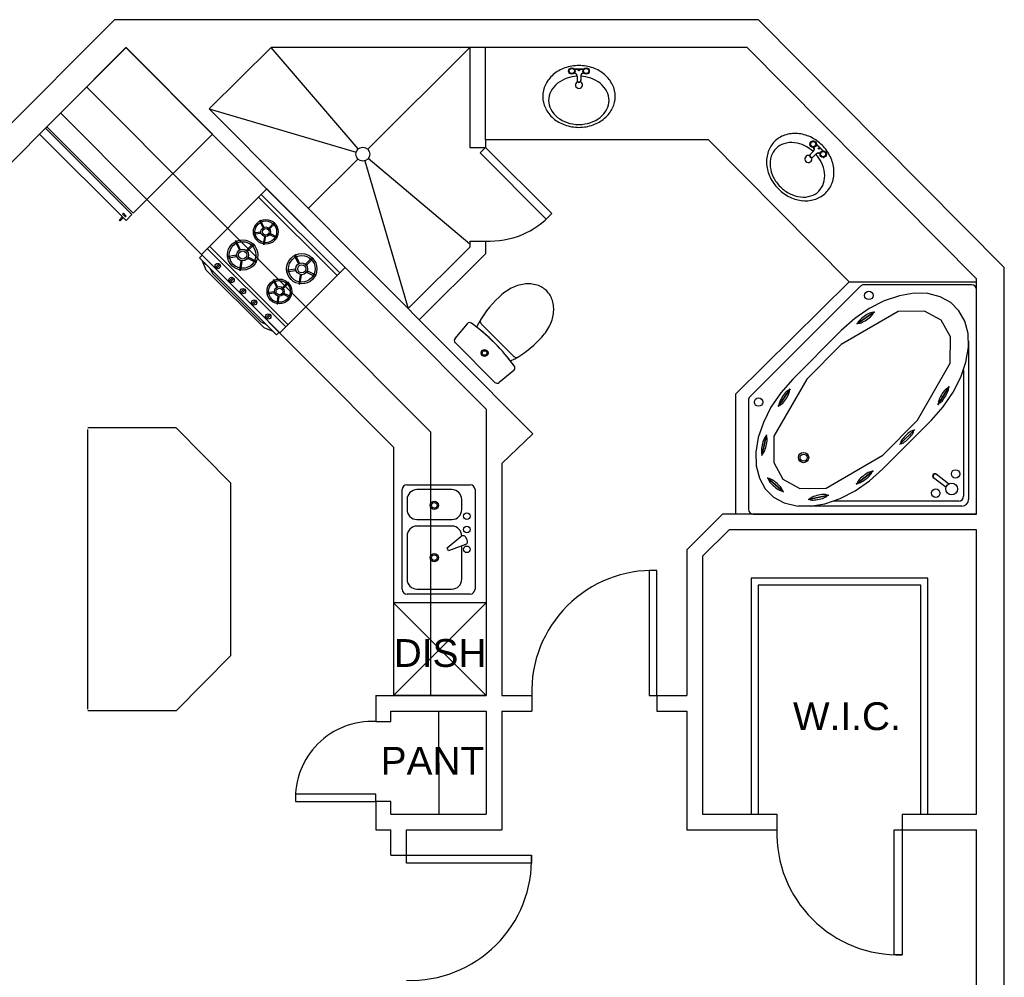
# Model space of a CAD drawing. Header units: inches. Extents: x -3371 to 2763, y -983 to 646.
# Tile 74 of 96: x 1453 to 1736, y 278 to 554. Entities that reach past the tile are written whole.
import ezdxf

# ---------------------------------------------------------------- set-up
doc = ezdxf.new("R2010")
doc.units = ezdxf.units.IN
doc.header["$LTSCALE"] = 12
doc.header["$MEASUREMENT"] = 0
doc.linetypes.add('DASHED', pattern=[19.05, 12.7, -6.35])
doc.layers.add('White', color=7, linetype='Continuous')
doc.styles.get("Standard").update_dxf_attribs({"font": 'arial.ttf'})

msp = doc.modelspace()

# ---------------------------------------------------------------- linework, layer by layer
at = {"color": 7}
for p, q in [((1582.46, 489.19), (1553.15, 513.81)), ((1581.66, 466.27), (1578.16, 462.05)), ((1585.67, 466.23), (1595.05, 456.85)), ((1578.22, 460.83), (1589.65, 449.4)), ((1595.09, 452.84), (1590.87, 449.35))]:
    msp.add_line(p, q, dxfattribs=at)
for radius in [0.993, 0.661]:
    msp.add_circle((1586.67, 457.85), radius, dxfattribs=at)
for centre, radius, start, end in [((1600.86, 463.96), 14.14, 117.2923, 135), ((1599.51, 466.58), 11.2, 97.3738, 117.2923), ((1599.22, 468.8), 8.95, 73.2517, 97.3738), ((1599.91, 471.09), 6.56, 45, 73.2517), ((1610.28, 452.68), 28.82, 132.3816, 153.9892), ((1599.91, 471.09), 6.56, 16.7483, 45), ((1597.62, 470.4), 8.95, 352.6262, 16.7483), ((1595.4, 470.69), 11.2, 332.7077, 352.6262), ((1582.36, 465.69), 0.911, 54.2395, 140.39), ((1551.08, 422.26), 54.43, 35.8233, 54.2395), ((1551.08, 422.26), 54.43, 35.7605, 54.1767), ((1588.14, 467.6), 2.82, 189.4745, 208.8885), ((1592.78, 472.04), 14.14, 315, 332.7077), ((1578.87, 461.47), 0.911, 140.39, 225), ((1581.5, 481.47), 28.82, 296.0108, 317.6184), ((1596.41, 459.32), 2.82, 241.1115, 260.5255), ((1594.51, 453.54), 0.911, 309.61, 35.7605), ((1590.29, 450.05), 0.911, 225, 309.61)]:
    msp.add_arc(centre, radius, start, end, dxfattribs=at)
at = {"layer": 'White', "color": 7}
for p, q in [((1480.13, 553.81), (1412.48, 485.91)), ((1665.54, 553.81), (1480.13, 553.81)), ((1736.26, 482.49), (1665.54, 553.81)), ((1483.46, 545.81), (1432.85, 495.03)), ((1483.5, 545.77), (1460.69, 522.97)), ((1483.46, 545.81), (1587.13, 441.72)), ((1508.37, 520.9), (1483.5, 545.77)), ((1507.37, 528.18), (1525.25, 545.81)), ((1662.21, 545.81), (1525.25, 545.81)), ((1550.32, 516.62), (1525.25, 545.81)), ((1582.46, 545.81), (1553.04, 516.51)), ((1582.46, 545.81), (1582.46, 517.05)), ((1586.96, 519.18), (1586.96, 545.81)), ((1728.26, 479.2), (1662.21, 545.81)), ((1610.86, 539.04), (1611.04, 539.04)), ((1611.04, 539.7), (1611.12, 539.7)), ((1611.04, 539.7), (1611.04, 539.6)), ((1611.04, 538.48), (1611.04, 538.39)), ((1611.13, 539.7), (1611.26, 539.57)), ((1611.26, 538.52), (1611.13, 538.38)), ((1611.79, 539.79), (1611.79, 539.98)), ((1612.45, 539.7), (1612.32, 539.57)), ((1612.32, 538.52), (1612.45, 538.38)), ((1612.45, 539.7), (1615.22, 539.7)), ((1612.53, 539.6), (1615.14, 539.6)), ((1612.53, 539.04), (1612.72, 539.04)), ((1615.14, 539.04), (1614.96, 539.04)), ((1615.23, 539.7), (1615.36, 539.57)), ((1615.36, 538.52), (1615.23, 538.38)), ((1615.89, 539.79), (1615.89, 539.98)), ((1616.55, 539.7), (1616.42, 539.57)), ((1616.42, 538.52), (1616.55, 538.38)), ((1616.56, 539.7), (1616.64, 539.7)), ((1616.64, 539.7), (1616.64, 539.6)), ((1616.82, 539.04), (1616.64, 539.04)), ((1616.64, 538.48), (1616.64, 538.39)), ((1611.04, 538.39), (1611.12, 538.39)), ((1611.79, 538.11), (1611.79, 538.3)), ((1612.45, 538.39), (1612.53, 538.39)), ((1613.28, 537.64), (1613.28, 536.3)), ((1614.4, 537.64), (1614.4, 536.3)), ((1615.14, 538.39), (1615.22, 538.39)), ((1615.89, 538.11), (1615.89, 538.3)), ((1616.56, 538.39), (1616.64, 538.39)), ((1507.37, 528.18), (1600.59, 434.58)), ((1507.37, 528.18), (1549.7, 515.67)), ((1464.58, 527.02), (1560.49, 430.72)), ((1458.62, 520.9, 0), (1460.28, 522.56, 0)), ((1460.28, 522.56, 0), (1485.15, 497.68, 0)), ((1460.69, 522.97), (1485.57, 498.1)), ((1483.5, 496.02, 0), (1458.62, 520.9, 0)), ((1485.57, 498.1), (1508.37, 520.9)), ((1651.11, 519.18), (1586.96, 519.18)), ((1586.96, 519.18), (1586.96, 517.05)), ((1691.57, 478.36), (1651.11, 519.18)), ((1680.59, 518.66), (1680.73, 518.53)), ((1681.19, 518.99), (1681.12, 518.92)), ((1681.19, 518.99), (1681.24, 518.93)), ((1681.25, 518.93), (1681.25, 518.74)), ((1681.78, 518.53), (1681.91, 518.66)), ((1582.46, 517.05), (1586.96, 517.05)), ((1586.96, 517.05), (1585.37, 515.46)), ((1606.03, 497.98), (1586.96, 517.05)), ((1680.33, 518.13), (1680.26, 518.06)), ((1680.26, 518.06), (1680.32, 518.01)), ((1680.51, 518), (1680.32, 518)), ((1681.32, 515.95), (1680.37, 515)), ((1680.59, 517.34), (1680.73, 517.47)), ((1681.25, 517.25), (1681.25, 517.07)), ((1681.26, 517.07), (1681.32, 517.01)), ((1681.78, 517.47), (1681.91, 517.34)), ((1682.19, 518), (1682, 518)), ((1682.18, 517.87), (1684.02, 516.02)), ((1682.19, 517.99), (1684.15, 516.03)), ((1683.63, 515.62), (1683.5, 515.76)), ((1684.15, 516.03), (1684.15, 515.84)), ((1684.68, 515.62), (1684.81, 515.76)), ((1550.2, 513.69), (1535.95, 499.49)), ((1552.18, 513.18), (1564.7, 470.62)), ((1585.37, 515.46), (1604.44, 496.39)), ((1682.11, 515.16), (1681.16, 514.21)), ((1683.17, 515.16), (1683.22, 515.11)), ((1683.41, 515.1), (1683.22, 515.1)), ((1683.5, 514.44), (1683.63, 514.57)), ((1684.15, 514.35), (1684.15, 514.16)), ((1684.16, 514.16), (1684.22, 514.11)), ((1684.29, 514.17), (1684.22, 514.11)), ((1684.81, 514.44), (1684.68, 514.57)), ((1685.09, 515.1), (1684.9, 515.1)), ((1685.14, 515.03), (1685.08, 514.97)), ((1685.09, 515.09), (1685.14, 515.03)), ((1523.99, 505.07), (1521.64, 502.71)), ((1546.59, 482.47), (1523.99, 505.07)), ((1505.17, 486.24), (1521.64, 502.71)), ((1521.64, 502.71), (1544.24, 480.12)), ((1521.64, 502.71), (1544.24, 480.12)), ((1522.42, 503.5, 0), (1545.02, 480.9, 0)), ((1481.58, 496.19, 0), (1482.41, 497.02, 0)), ((1481.84, 495.92, 0), (1481.58, 496.19, 0)), ((1482.68, 496.75, 0), (1481.84, 495.92, 0)), ((1482.41, 497.02, 0), (1482.68, 496.75, 0)), ((1482.51, 497.82, 0), (1482.76, 498.07, 0)), ((1483.29, 497.04, 0), (1482.51, 497.82, 0)), ((1482.76, 498.07, 0), (1483.54, 497.28, 0)), ((1483.54, 497.28, 0), (1483.29, 497.04, 0)), ((1485.15, 497.68, 0), (1483.5, 496.02, 0)), ((1522.21, 496.04, -0.01), (1521.93, 495.9, -0.01)), ((1523.16, 494.17, -0.01), (1522.21, 496.04, -0.01)), ((1604.44, 496.39), (1606.03, 497.98)), ((1521.93, 495.9, -0.01), (1522.88, 494.03, -0.01)), ((1522.88, 494.03, -0.01), (1523.16, 494.17, -0.01)), ((1526.16, 495.41, -0.01), (1524.68, 493.92, -0.01)), ((1524.68, 493.92, -0.01), (1524.9, 493.7, -0.01)), ((1524.9, 493.7, -0.01), (1526.38, 495.18, -0.01)), ((1526.38, 495.18, -0.01), (1526.16, 495.41, -0.01)), ((1522.17, 492.67, -0.01), (1520.1, 492.34, -0.01)), ((1520.1, 492.34, -0.01), (1520.15, 492.02, -0.01)), ((1520.15, 492.02, -0.01), (1522.22, 492.35, -0.01)), ((1522.22, 492.35, -0.01), (1522.17, 492.67, -0.01)), ((1523.3, 491.26, -0.01), (1522.97, 489.19, -0.01)), ((1523.29, 489.14, -0.01), (1523.61, 491.21, -0.01)), ((1523.61, 491.21, -0.01), (1523.3, 491.26, -0.01)), ((1525.13, 492.18, -0.01), (1524.99, 491.9, -0.01)), ((1524.99, 491.9, -0.01), (1526.86, 490.95, -0.01)), ((1527, 491.23, -0.01), (1525.13, 492.18, -0.01)), ((1526.86, 490.95, -0.01), (1527, 491.23, -0.01)), ((1506.88, 487.95, 0), (1529.48, 465.35, 0)), ((1507.52, 488.59), (1530.12, 466)), ((1515.21, 490.12, -0.01), (1514.86, 489.94, -0.01)), ((1514.86, 489.94, -0.01), (1516.03, 487.65, -0.01)), ((1516.37, 487.83, -0.01), (1515.21, 490.12, -0.01)), ((1516.03, 487.65, -0.01), (1516.37, 487.83, -0.01)), ((1520.04, 489.34, -0.01), (1518.23, 487.52, -0.01)), ((1518.23, 487.52, -0.01), (1518.5, 487.25, -0.01)), ((1518.5, 487.25, -0.01), (1520.32, 489.06, -0.01)), ((1520.32, 489.06, -0.01), (1520.04, 489.34, -0.01)), ((1522.97, 489.19, -0.01), (1523.29, 489.14, -0.01)), ((1564.7, 470.62), (1582.46, 488.29)), ((1582.46, 490.08), (1582.46, 488.29)), ((1582.46, 490.08), (1586.96, 490.08)), ((1586.96, 490.08), (1586.96, 486.42)), ((1505.39, 486.02, 0), (1504.61, 485.23, 0)), ((1504.61, 485.23, 0), (1526.76, 463.08, 0)), ((1527.77, 463.64), (1505.17, 486.24)), ((1527.54, 463.87, 0), (1505.39, 486.02, 0)), ((1515.16, 485.98, -0.01), (1512.62, 485.58, -0.01)), ((1512.62, 485.58, -0.01), (1512.69, 485.2, -0.01)), ((1512.69, 485.2, -0.01), (1515.22, 485.6, -0.01)), ((1515.22, 485.6, -0.01), (1515.16, 485.98, -0.01)), ((1518.78, 485.39, -0.01), (1518.61, 485.04, -0.01)), ((1518.61, 485.04, -0.01), (1520.9, 483.88, -0.01)), ((1521.07, 484.22, -0.01), (1518.78, 485.39, -0.01)), ((1532.23, 486.14, -0.01), (1531.89, 485.96, -0.01)), ((1531.89, 485.96, -0.01), (1533.05, 483.67, -0.01)), ((1533.4, 483.85, -0.01), (1532.23, 486.14, -0.01)), ((1537.07, 485.36, -0.01), (1535.25, 483.54, -0.01)), ((1535.53, 483.27, -0.01), (1537.34, 485.08, -0.01)), ((1537.34, 485.08, -0.01), (1537.07, 485.36, -0.01)), ((1567.87, 467.43), (1586.96, 486.42)), ((1506.58, 481.72, 0), (1505.54, 484.3, 0)), ((1505.54, 484.3, 0), (1507.69, 482.15, 0)), ((1507.69, 482.15, 0), (1508.37, 480.78, 0)), ((1510.27, 483.55, -0.01), (1509.22, 482.5, -0.01)), ((1510.54, 483.27, -0.01), (1509.49, 482.22, -0.01)), ((1516.54, 484.26, -0.01), (1516.14, 481.72, -0.01)), ((1516.52, 481.66, -0.01), (1516.93, 484.2, -0.01)), ((1516.93, 484.2, -0.01), (1516.54, 484.26, -0.01)), ((1520.9, 483.88, -0.01), (1521.07, 484.22, -0.01)), ((1532.19, 482, -0.01), (1529.65, 481.6, -0.01)), ((1532.25, 481.62, -0.01), (1532.19, 482, -0.01)), ((1533.05, 483.67, -0.01), (1533.4, 483.85, -0.01)), ((1535.25, 483.54, -0.01), (1535.53, 483.27, -0.01)), ((1544.24, 480.12), (1546.59, 482.47)), ((1736.26, 1.5), (1736.26, 482.49)), ((1523.25, 465.06, 0), (1506.58, 481.72, 0)), ((1508.37, 480.78, 0), (1522.3, 466.85, 0)), ((1514.26, 479.56, -0.01), (1513.2, 478.51, -0.01)), ((1514.53, 479.29, -0.01), (1513.48, 478.24, -0.01)), ((1516.14, 481.72, -0.01), (1516.52, 481.66, -0.01)), ((1544.24, 480.12), (1527.77, 463.64)), ((1529.65, 481.6, -0.01), (1529.71, 481.22, -0.01)), ((1529.71, 481.22, -0.01), (1532.25, 481.62, -0.01)), ((1533.57, 480.28, -0.01), (1533.17, 477.74, -0.01)), ((1533.55, 477.68, -0.01), (1533.95, 480.22, -0.01)), ((1533.95, 480.22, -0.01), (1533.57, 480.28, -0.01)), ((1535.81, 481.41, -0.01), (1535.63, 481.06, -0.01)), ((1535.63, 481.06, -0.01), (1537.92, 479.9, -0.01)), ((1538.1, 480.24, -0.01), (1535.81, 481.41, -0.01)), ((1537.92, 479.9, -0.01), (1538.1, 480.24, -0.01)), ((1728.26, 411.48), (1728.26, 479.2)), ((1517.5, 476.31, -0.01), (1516.45, 475.26, -0.01)), ((1526.12, 478.88, -0.01), (1525.84, 478.74, -0.01)), ((1525.84, 478.74, -0.01), (1526.79, 476.87, -0.01)), ((1527.07, 477.01, -0.01), (1526.12, 478.88, -0.01)), ((1526.79, 476.87, -0.01), (1527.07, 477.01, -0.01)), ((1530.07, 478.24, -0.01), (1528.59, 476.76, -0.01)), ((1528.59, 476.76, -0.01), (1528.81, 476.54, -0.01)), ((1528.81, 476.54, -0.01), (1530.3, 478.02, -0.01)), ((1530.3, 478.02, -0.01), (1530.07, 478.24, -0.01)), ((1533.17, 477.74, -0.01), (1533.55, 477.68, -0.01)), ((1658.99, 446.06), (1691.57, 478.36)), ((1691.57, 478.36), (1728.26, 478.36)), ((1517.78, 476.04, -0.01), (1516.73, 474.99, -0.01)), ((1526.09, 475.5, -0.01), (1524.01, 475.17, -0.01)), ((1524.01, 475.17, -0.01), (1524.06, 474.86, -0.01)), ((1524.06, 474.86, -0.01), (1526.14, 475.19, -0.01)), ((1526.14, 475.19, -0.01), (1526.09, 475.5, -0.01)), ((1527.21, 474.1, -0.01), (1526.89, 472.03, -0.01)), ((1527.2, 471.98, -0.01), (1527.53, 474.05, -0.01)), ((1527.53, 474.05, -0.01), (1527.21, 474.1, -0.01)), ((1529.04, 475.02, -0.01), (1528.9, 474.74, -0.01)), ((1528.9, 474.74, -0.01), (1530.77, 473.78, -0.01)), ((1530.91, 474.07, -0.01), (1529.04, 475.02, -0.01)), ((1530.77, 473.78, -0.01), (1530.91, 474.07, -0.01)), ((1520.76, 473.06, -0.01), (1519.71, 472.01, -0.01)), ((1521.03, 472.78, -0.01), (1519.98, 471.73, -0.01)), ((1526.89, 472.03, -0.01), (1527.2, 471.98, -0.01)), ((1524.8, 469.02, -0.01), (1523.75, 467.97, -0.01)), ((1525.07, 468.74, -0.01), (1524.02, 467.69, -0.01)), ((1522.3, 466.85, 0), (1523.68, 466.16, 0)), ((1525.83, 464.01, 0), (1523.25, 465.06, 0)), ((1523.68, 466.16, 0), (1525.83, 464.01, 0)), ((1526.76, 463.08, 0), (1527.54, 463.87, 0)), ((1658.99, 411.48), (1658.99, 446.06)), ((1587.13, 441.72), (1587.13, 359.26)), ((1497.87, 436.29), (1472.51, 436.29)), ((1472.51, 355.29), (1472.51, 435.8)), ((1513.63, 420.34), (1497.87, 436.29)), ((1591.63, 426.04), (1600.59, 434.58)), ((1560.49, 430.72), (1560.49, 359.26)), ((1591.63, 426.04), (1591.63, 359.26)), ((1720.22, 420.16), (1716.67, 422.92)), ((1513.63, 370.74), (1513.63, 420.34)), ((1719.5, 419.11), (1715.91, 421.9)), ((1577.25, 418.51), (1567.22, 418.51)), ((1564.36, 415.65), (1564.36, 412.78)), ((1580.11, 412.78), (1580.11, 415.65)), ((1655.18, 411.48), (1644.89, 401.21)), ((1728.26, 411.48), (1655.18, 411.48)), ((1567.22, 409.92), (1577.25, 409.92)), ((1577.25, 408.01), (1567.22, 408.01)), ((1657.04, 406.98), (1649.39, 399.35)), ((1728.26, 406.98), (1657.04, 406.98)), ((1728.26, 325.11), (1728.26, 406.98)), ((1564.36, 405.15), (1564.36, 392.74)), ((1575.87, 401.74), (1579.85, 405.02)), ((1581.18, 402.73), (1576.34, 400.92)), ((1581.67, 404.1), (1581.29, 404.76)), ((1576.34, 400.92), (1575.87, 401.74)), ((1580.11, 392.74), (1580.11, 402.33)), ((1644.89, 401.21), (1644.89, 359.26)), ((1649.39, 399.35), (1649.39, 325.11)), ((1636.26, 395.26), (1634.01, 395.26)), ((1634.01, 395.26), (1634.01, 359.26)), ((1636.26, 359.26), (1636.26, 395.26)), ((1567.22, 389.87), (1577.25, 389.87)), ((1712.26, 390.98), (1665.39, 390.98)), ((1665.39, 390.98), (1665.39, 325.11)), ((1712.26, 325.11), (1712.26, 390.98)), ((1513.63, 370.74), (1497.87, 354.79)), ((1555.35, 359.26), (1587.13, 359.26)), ((1555.35, 359.26), (1555.35, 351.76)), ((1591.63, 359.26), (1600.26, 359.26)), ((1600.26, 359.26), (1600.26, 354.76)), ((1634.01, 359.26), (1636.26, 359.26)), ((1636.26, 359.26), (1636.26, 354.76)), ((1636.26, 359.26), (1644.89, 359.26)), ((1497.87, 354.79), (1472.51, 354.79)), ((1559.7, 351.76), (1559.7, 354.76)), ((1559.7, 354.76), (1587.13, 354.76)), ((1573.42, 354.76), (1573.49, 325.11)), ((1587.13, 354.76), (1587.13, 325.11)), ((1591.63, 354.76), (1591.63, 320.61)), ((1591.63, 354.76), (1600.26, 354.76)), ((1636.26, 354.76), (1644.89, 354.76)), ((1644.89, 354.76), (1644.89, 320.61)), ((1555.35, 351.76), (1559.7, 351.76)), ((1559.7, 328.68), (1555.35, 328.68)), ((1555.35, 328.68), (1555.35, 325.68)), ((1559.7, 325.11), (1559.7, 328.68)), ((1555.35, 325.68), (1555.35, 320.61)), ((1559.7, 325.11), (1587.13, 325.11)), ((1649.39, 325.11), (1670.83, 325.11)), ((1670.83, 325.11), (1670.83, 320.61)), ((1706.83, 325.11), (1706.83, 320.61)), ((1706.83, 325.11), (1728.26, 325.11)), ((1555.35, 320.61), (1559.7, 320.61)), ((1559.7, 313.23), (1559.7, 320.61)), ((1564.2, 310.98), (1564.2, 320.61)), ((1564.2, 320.61), (1591.63, 320.61)), ((1644.89, 320.61), (1670.83, 320.61)), ((1704.58, 284.61), (1704.58, 320.61)), ((1704.58, 320.61), (1706.83, 320.61)), ((1706.83, 320.61), (1728.26, 320.61)), ((1706.83, 320.61), (1706.83, 284.61)), ((1728.26, 116.56), (1728.26, 320.61)), ((1559.7, 313.23), (1564.2, 313.23)), ((1564.2, 313.23), (1600.2, 313.23)), ((1564.2, 310.98), (1564.2, 313.23)), ((1600.2, 313.23), (1600.2, 310.98)), ((1600.2, 310.98), (1564.2, 310.98)), ((1706.83, 284.61), (1704.58, 284.61))]:
    msp.add_line(p, q, dxfattribs=at)
at = {"layer": 'White', "color": 7, "linetype": 'DASHED'}
for p, q in [((1472.12, 534.52), (1571.13, 435.11)), ((1571.13, 435.11), (1571.13, 359.26)), ((1714.26, 392.98), (1663.39, 392.98)), ((1663.39, 392.98), (1663.39, 325.11)), ((1714.26, 325.11), (1714.26, 392.98))]:
    msp.add_line(p, q, dxfattribs=at)
at = {"layer": 'White', "color": 7, "linetype": 'Continuous'}
for p, q in [((1694.84, 477.06), (1663, 445.22)), ((1726.84, 477.48), (1695.84, 477.48)), ((1706.06, 474.34), (1701.7, 472.85)), ((1710.29, 475.05), (1706.06, 474.34)), ((1714.24, 474.96), (1710.29, 475.05)), ((1717.79, 474.06), (1714.24, 474.96)), ((1720.82, 472.4), (1717.79, 474.06)), ((1728.26, 411.48), (1728.26, 476.06)), ((1697.36, 470.62), (1693.2, 467.74)), ((1701.7, 472.85), (1697.36, 470.62)), ((1723.21, 470.02), (1720.82, 472.4)), ((1693.2, 467.74), (1689.34, 464.31)), ((1705.73, 469.82), (1689.35, 460.31)), ((1693.82, 466.23), (1698.87, 469.71)), ((1698.87, 469.71), (1693.82, 466.23)), ((1695.15, 467.81), (1694.83, 467.52)), ((1695.51, 468.1), (1695.15, 467.81)), ((1695.91, 468.39), (1695.51, 468.1)), ((1696.32, 468.67), (1695.91, 468.39)), ((1696.73, 468.92), (1696.32, 468.67)), ((1696.59, 467.41), (1696.99, 467.69)), ((1697.12, 469.13), (1696.73, 468.92)), ((1696.99, 467.69), (1697.37, 467.99)), ((1697.49, 469.31), (1697.12, 469.13)), ((1697.37, 467.99), (1697.71, 468.28)), ((1697.82, 469.43), (1697.49, 469.31)), ((1697.71, 468.28), (1698, 468.56)), ((1698.09, 469.5), (1697.82, 469.43)), ((1698, 468.56), (1698.24, 468.82)), ((1698.3, 469.52), (1698.09, 469.5)), ((1698.24, 468.82), (1698.4, 469.05)), ((1698.44, 469.48), (1698.3, 469.52)), ((1698.4, 469.05), (1698.49, 469.24)), ((1698.51, 469.39), (1698.44, 469.48)), ((1698.49, 469.24), (1698.51, 469.39)), ((1713.27, 469.89), (1705.73, 469.82)), ((1718.11, 467.28), (1713.27, 469.89)), ((1724.89, 467), (1723.21, 470.02)), ((1694.24, 466.79), (1694.19, 466.62)), ((1694.19, 466.62), (1694.21, 466.5)), ((1694.21, 466.5), (1694.31, 466.43)), ((1694.37, 467), (1694.24, 466.79)), ((1694.31, 466.43), (1694.49, 466.42)), ((1694.57, 467.25), (1694.37, 467)), ((1694.49, 466.42), (1694.73, 466.47)), ((1694.83, 467.52), (1694.57, 467.25)), ((1694.73, 466.47), (1695.04, 466.56)), ((1695.04, 466.56), (1695.39, 466.71)), ((1695.39, 466.71), (1695.77, 466.91)), ((1695.77, 466.91), (1696.17, 467.14)), ((1696.17, 467.14), (1696.59, 467.41)), ((1720.74, 462.46), (1718.11, 467.28)), ((1725.81, 463.45), (1724.89, 467)), ((1689.34, 464.31), (1675.38, 450.28)), ((1720.71, 454.91), (1720.74, 462.46)), ((1725.92, 459.5), (1725.81, 463.45)), ((1689.35, 460.31), (1679.38, 450.29)), ((1725.23, 455.26), (1725.92, 459.5)), ((1725.97, 461.26), (1725.97, 415.64)), ((1711.28, 438.49), (1720.71, 454.91)), ((1723.76, 450.9), (1725.23, 455.26)), ((1721.56, 446.55), (1723.76, 450.9)), ((1724.56, 452.99), (1724.56, 416.59)), ((1679.38, 450.29), (1669.95, 433.87)), ((1675.38, 450.28), (1671.97, 446.41)), ((1717.1, 442.97), (1720.36, 448.16)), ((1720.36, 448.16), (1717.1, 442.97)), ((1719.91, 447.76), (1719.72, 447.66)), ((1720.05, 447.78), (1719.91, 447.76)), ((1720.15, 447.72), (1720.05, 447.78)), ((1671.97, 446.41), (1669.11, 442.22)), ((1671.22, 442.42), (1674.63, 447.52)), ((1674.63, 447.52), (1671.22, 442.42)), ((1672.36, 445.2), (1672.1, 444.79)), ((1672.64, 445.61), (1672.36, 445.2)), ((1672.92, 445.99), (1672.64, 445.61)), ((1673.21, 446.34), (1672.92, 445.99)), ((1673.49, 446.63), (1673.21, 446.34)), ((1673.35, 444.53), (1673.62, 444.95)), ((1673.75, 446.87), (1673.49, 446.63)), ((1673.62, 444.95), (1673.86, 445.36)), ((1673.98, 447.04), (1673.75, 446.87)), ((1673.86, 445.36), (1674.08, 445.76)), ((1674.17, 447.13), (1673.98, 447.04)), ((1674.08, 445.76), (1674.24, 446.13)), ((1674.31, 447.15), (1674.17, 447.13)), ((1674.24, 446.13), (1674.36, 446.46)), ((1674.41, 447.08), (1674.31, 447.15)), ((1674.36, 446.46), (1674.43, 446.73)), ((1674.45, 446.94), (1674.41, 447.08)), ((1674.43, 446.73), (1674.45, 446.94)), ((1717.69, 444.94), (1717.52, 444.55)), ((1717.91, 445.36), (1717.69, 444.94)), ((1718.16, 445.78), (1717.91, 445.36)), ((1718.42, 446.19), (1718.16, 445.78)), ((1718.7, 446.59), (1718.42, 446.19)), ((1718.98, 446.94), (1718.7, 446.59)), ((1718.7, 442.37), (1721.56, 446.55)), ((1718.9, 444.74), (1719.17, 445.14)), ((1719.25, 447.25), (1718.98, 446.94)), ((1719.17, 445.14), (1719.43, 445.56)), ((1719.5, 447.49), (1719.25, 447.25)), ((1719.43, 445.56), (1719.66, 445.98)), ((1719.72, 447.66), (1719.5, 447.49)), ((1719.66, 445.98), (1719.86, 446.39)), ((1719.86, 446.39), (1720.02, 446.76)), ((1720.02, 446.76), (1720.13, 447.1)), ((1720.13, 447.1), (1720.19, 447.37)), ((1720.2, 447.58), (1720.15, 447.72)), ((1720.19, 447.37), (1720.2, 447.58)), ((1662.59, 444.22), (1662.59, 412.89)), ((1669.11, 442.22), (1666.91, 437.88)), ((1671.44, 443.34), (1671.4, 443.09)), ((1671.4, 443.09), (1671.41, 442.92)), ((1671.41, 442.92), (1671.48, 442.81)), ((1671.53, 443.64), (1671.44, 443.34)), ((1671.48, 442.81), (1671.6, 442.79)), ((1671.68, 443.99), (1671.53, 443.64)), ((1671.6, 442.79), (1671.77, 442.84)), ((1671.87, 444.38), (1671.68, 443.99)), ((1671.77, 442.84), (1671.98, 442.98)), ((1672.1, 444.79), (1671.87, 444.38)), ((1671.98, 442.98), (1672.22, 443.18)), ((1672.22, 443.18), (1672.49, 443.45)), ((1672.49, 443.45), (1672.77, 443.77)), ((1672.77, 443.77), (1673.07, 444.14)), ((1673.07, 444.14), (1673.35, 444.53)), ((1715.28, 438.5), (1718.7, 442.37)), ((1717.29, 443.89), (1717.26, 443.65)), ((1717.26, 443.65), (1717.28, 443.47)), ((1717.28, 443.47), (1717.35, 443.37)), ((1717.38, 444.2), (1717.29, 443.89)), ((1717.35, 443.37), (1717.47, 443.35)), ((1717.52, 444.55), (1717.38, 444.2)), ((1717.47, 443.35), (1717.64, 443.41)), ((1717.64, 443.41), (1717.84, 443.55)), ((1717.84, 443.55), (1718.08, 443.76)), ((1718.08, 443.76), (1718.34, 444.03)), ((1718.34, 444.03), (1718.62, 444.36)), ((1718.62, 444.36), (1718.9, 444.74)), ((1666.91, 437.88), (1665.44, 433.51)), ((1711.28, 438.49), (1701.32, 428.47)), ((1715.28, 438.5), (1701.33, 424.47)), ((1666.46, 428.36), (1667.85, 434.33)), ((1667.85, 434.33), (1666.46, 428.36)), ((1667.41, 433.65), (1667.26, 433.41)), ((1667.56, 433.81), (1667.41, 433.65)), ((1667.69, 433.87), (1667.56, 433.81)), ((1667.8, 433.84), (1667.69, 433.87)), ((1667.89, 433.73), (1667.8, 433.84)), ((1667.95, 433.53), (1667.89, 433.73)), ((1669.95, 433.87), (1669.92, 426.32)), ((1706.12, 431.48), (1710.46, 435.82)), ((1710.46, 435.82), (1706.12, 431.48)), ((1707.45, 433.63), (1707.15, 433.27)), ((1707.78, 433.99), (1707.45, 433.63)), ((1708.13, 434.33), (1707.78, 433.99)), ((1708.49, 434.65), (1708.13, 434.33)), ((1708.84, 434.93), (1708.49, 434.65)), ((1709.17, 435.17), (1708.84, 434.93)), ((1708.97, 433.49), (1709.29, 433.85)), ((1709.47, 435.35), (1709.17, 435.17)), ((1709.29, 433.85), (1709.58, 434.2)), ((1709.73, 435.48), (1709.47, 435.35)), ((1709.58, 434.2), (1709.81, 434.53)), ((1709.93, 435.53), (1709.73, 435.48)), ((1709.81, 434.53), (1710, 434.83)), ((1710.08, 435.52), (1709.93, 435.53)), ((1710, 434.83), (1710.12, 435.09)), ((1710.16, 435.44), (1710.08, 435.52)), ((1710.12, 435.09), (1710.17, 435.29)), ((1710.17, 435.29), (1710.16, 435.44)), ((1665.44, 433.51), (1664.75, 429.28)), ((1666.45, 430.88), (1666.38, 430.42)), ((1666.55, 431.36), (1666.45, 430.88)), ((1666.66, 431.84), (1666.55, 431.36)), ((1666.8, 432.3), (1666.66, 431.84)), ((1666.95, 432.72), (1666.8, 432.3)), ((1667.1, 433.1), (1666.95, 432.72)), ((1667.26, 433.41), (1667.1, 433.1)), ((1667.58, 430.61), (1667.71, 431.09)), ((1667.71, 431.09), (1667.82, 431.57)), ((1667.82, 431.57), (1667.9, 432.04)), ((1667.9, 432.04), (1667.96, 432.49)), ((1667.98, 433.24), (1667.95, 433.53)), ((1667.96, 432.49), (1667.98, 432.89)), ((1667.98, 432.89), (1667.98, 433.24)), ((1706.43, 432.11), (1706.41, 431.93)), ((1706.41, 431.93), (1706.46, 431.82)), ((1706.52, 432.34), (1706.43, 432.11)), ((1706.46, 431.82), (1706.57, 431.77)), ((1706.67, 432.62), (1706.52, 432.34)), ((1706.57, 431.77), (1706.75, 431.79)), ((1706.88, 432.93), (1706.67, 432.62)), ((1706.75, 431.79), (1706.98, 431.88)), ((1707.15, 433.27), (1706.88, 432.93)), ((1706.98, 431.88), (1707.26, 432.03)), ((1707.26, 432.03), (1707.57, 432.24)), ((1707.57, 432.24), (1707.92, 432.5)), ((1707.92, 432.5), (1708.27, 432.81)), ((1708.27, 432.81), (1708.63, 433.14)), ((1708.63, 433.14), (1708.97, 433.49)), ((1664.75, 429.28), (1664.86, 425.32)), ((1666.34, 429.99), (1666.33, 429.61)), ((1666.33, 429.61), (1666.34, 429.29)), ((1666.38, 430.42), (1666.34, 429.99)), ((1666.34, 429.29), (1666.39, 429.05)), ((1666.39, 429.05), (1666.47, 428.89)), ((1666.47, 428.89), (1666.57, 428.82)), ((1666.57, 428.82), (1666.69, 428.84)), ((1666.69, 428.84), (1666.83, 428.95)), ((1666.83, 428.95), (1666.98, 429.14)), ((1666.98, 429.14), (1667.13, 429.42)), ((1667.13, 429.42), (1667.29, 429.77)), ((1667.29, 429.77), (1667.44, 430.17)), ((1667.44, 430.17), (1667.58, 430.61)), ((1684.94, 418.96), (1701.32, 428.47)), ((1664.86, 425.32), (1665.77, 421.78)), ((1669.92, 426.32), (1672.56, 421.49)), ((1693.66, 420.13), (1698.47, 423.94)), ((1698.47, 423.94), (1693.66, 420.13)), ((1695.59, 422.43), (1695.22, 422.11)), ((1695.98, 422.73), (1695.59, 422.43)), ((1696.38, 423.01), (1695.98, 422.73)), ((1696.76, 423.25), (1696.38, 423.01)), ((1697.11, 423.45), (1696.76, 423.25)), ((1697.08, 422.12), (1697.4, 422.43)), ((1697.43, 423.59), (1697.11, 423.45)), ((1697.4, 422.43), (1697.68, 422.74)), ((1697.7, 423.68), (1697.43, 423.59)), ((1697.47, 421.03), (1701.33, 424.47)), ((1697.68, 422.74), (1697.89, 423.01)), ((1697.91, 423.71), (1697.7, 423.68)), ((1697.89, 423.01), (1698.04, 423.25)), ((1698.05, 423.68), (1697.91, 423.71)), ((1698.04, 423.25), (1698.12, 423.45)), ((1698.12, 423.59), (1698.05, 423.68)), ((1698.12, 423.45), (1698.12, 423.59)), ((1665.77, 421.78), (1667.45, 418.76)), ((1672.67, 417.9), (1668.07, 421.95)), ((1668.07, 421.95), (1672.67, 417.9)), ((1668.4, 421.58), (1668.39, 421.44)), ((1668.39, 421.44), (1668.46, 421.24)), ((1668.47, 421.67), (1668.4, 421.58)), ((1668.46, 421.24), (1668.6, 420.99)), ((1668.62, 421.69), (1668.47, 421.67)), ((1668.6, 420.99), (1668.8, 420.7)), ((1668.82, 421.65), (1668.62, 421.69)), ((1668.8, 420.7), (1669.06, 420.39)), ((1669.09, 421.55), (1668.82, 421.65)), ((1669.06, 420.39), (1669.36, 420.06)), ((1669.4, 421.38), (1669.09, 421.55)), ((1669.36, 420.06), (1669.7, 419.72)), ((1669.74, 421.17), (1669.4, 421.38)), ((1669.7, 419.72), (1670.07, 419.39)), ((1670.11, 420.91), (1669.74, 421.17)), ((1670.49, 420.61), (1670.11, 420.91)), ((1670.86, 420.29), (1670.49, 420.61)), ((1671.22, 419.95), (1670.86, 420.29)), ((1671.54, 419.62), (1671.22, 419.95)), ((1671.82, 419.29), (1671.54, 419.62)), ((1672.56, 421.49), (1677.39, 418.88)), ((1693.3, 418.15), (1697.47, 421.03)), ((1694.04, 420.71), (1694, 420.54)), ((1694, 420.54), (1694.03, 420.42)), ((1694.03, 420.42), (1694.14, 420.36)), ((1694.15, 420.93), (1694.04, 420.71)), ((1694.14, 420.36), (1694.31, 420.37)), ((1694.33, 421.19), (1694.15, 420.93)), ((1694.31, 420.37), (1694.55, 420.43)), ((1694.58, 421.48), (1694.33, 421.19)), ((1694.55, 420.43), (1694.85, 420.55)), ((1694.88, 421.79), (1694.58, 421.48)), ((1694.85, 420.55), (1695.19, 420.72)), ((1695.22, 422.11), (1694.88, 421.79)), ((1695.19, 420.72), (1695.56, 420.94)), ((1695.56, 420.94), (1695.95, 421.2)), ((1695.95, 421.2), (1696.34, 421.49)), ((1696.34, 421.49), (1696.72, 421.8)), ((1696.72, 421.8), (1697.08, 422.12)), ((1667.45, 418.76), (1669.85, 416.38)), ((1670.07, 419.39), (1670.45, 419.08)), ((1670.45, 419.08), (1670.82, 418.8)), ((1670.82, 418.8), (1671.18, 418.56)), ((1671.18, 418.56), (1671.51, 418.37)), ((1671.51, 418.37), (1671.8, 418.24)), ((1671.8, 418.24), (1672.03, 418.16)), ((1672.06, 418.99), (1671.82, 419.29)), ((1672.03, 418.16), (1672.21, 418.15)), ((1672.22, 418.72), (1672.06, 418.99)), ((1672.21, 418.15), (1672.32, 418.21)), ((1672.33, 418.5), (1672.22, 418.72)), ((1672.32, 418.21), (1672.36, 418.32)), ((1672.36, 418.32), (1672.33, 418.5)), ((1677.39, 418.88), (1684.94, 418.96)), ((1685.76, 416.95), (1679.76, 415.66)), ((1679.76, 415.66), (1685.76, 416.95)), ((1681.81, 416.68), (1681.38, 416.54)), ((1682.28, 416.81), (1681.81, 416.68)), ((1682.76, 416.92), (1682.28, 416.81)), ((1683.24, 417), (1682.76, 416.92)), ((1683.7, 417.07), (1683.24, 417)), ((1684.13, 417.1), (1683.7, 417.07)), ((1684.51, 417.1), (1684.13, 417.1)), ((1684.83, 417.08), (1684.51, 417.1)), ((1685.07, 417.03), (1684.83, 417.08)), ((1684.96, 416.45), (1685.16, 416.59)), ((1685.23, 416.95), (1685.07, 417.03)), ((1685.16, 416.59), (1685.28, 416.73)), ((1685.3, 416.85), (1685.23, 416.95)), ((1685.28, 416.73), (1685.3, 416.85)), ((1688.97, 415.93), (1693.3, 418.15)), ((1669.85, 416.38), (1672.87, 414.71)), ((1672.87, 414.71), (1676.42, 413.82)), ((1676.42, 413.82), (1680.38, 413.72)), ((1724.08, 413.76), (1676.93, 413.76)), ((1680.29, 415.95), (1680.22, 415.82)), ((1680.22, 415.82), (1680.25, 415.71)), ((1680.25, 415.71), (1680.36, 415.62)), ((1680.45, 416.09), (1680.29, 415.95)), ((1680.36, 415.62), (1680.56, 415.56)), ((1680.38, 413.72), (1684.61, 414.44)), ((1680.69, 416.24), (1680.45, 416.09)), ((1680.56, 415.56), (1680.85, 415.52)), ((1681.01, 416.39), (1680.69, 416.24)), ((1680.85, 415.52), (1681.2, 415.51)), ((1681.38, 416.54), (1681.01, 416.39)), ((1681.2, 415.51), (1681.6, 415.53)), ((1681.6, 415.53), (1682.05, 415.58)), ((1682.05, 415.58), (1682.52, 415.65)), ((1682.52, 415.65), (1683.01, 415.75)), ((1683.01, 415.75), (1683.48, 415.87)), ((1683.48, 415.87), (1683.93, 416)), ((1683.93, 416), (1684.34, 416.15)), ((1684.34, 416.15), (1684.68, 416.3)), ((1684.61, 414.44), (1688.97, 415.93)), ((1684.68, 416.3), (1684.96, 416.45)), ((1723.14, 415.17), (1687.02, 415.17)), ((1664, 411.48), (1728.26, 411.48))]:
    msp.add_line(p, q, dxfattribs=at)
at = {"layer": 'White', "color": 7, "linetype": 'ByBlock'}
for p, q in [((1564.36, 419.94), (1582.5, 419.94)), ((1562.93, 389.87), (1562.93, 418.51)), ((1583.93, 418.51), (1583.93, 389.87)), ((1582.5, 388.44), (1564.36, 388.44))]:
    msp.add_line(p, q, dxfattribs=at)
at = {"layer": 'White', "color": 7, "linetype": 'ByBlock', "lineweight": -2}
for p, q in [((1587.13, 385.9), (1560.49, 385.9)), ((1560.49, 385.9), (1560.49, 359.26)), ((1560.49, 385.9), (1587.13, 359.26)), ((1560.49, 359.26), (1587.13, 385.9)), ((1587.13, 385.9), (1587.13, 359.26)), ((1587.13, 359.26), (1560.49, 359.26)), ((1555.35, 330.86), (1532.27, 330.86)), ((1532.27, 330.86), (1532.27, 328.68)), ((1555.35, 328.68), (1555.35, 330.86)), ((1532.27, 328.68), (1555.35, 328.68))]:
    msp.add_line(p, q, dxfattribs=at)
at = {"layer": 'White', "color": 7}
for centre, radius in [((1611.79, 539.04), 0.932), ((1611.79, 539.04), 0.746), ((1613.84, 539.32), 0.186), ((1615.89, 539.04), 0.932), ((1615.89, 539.04), 0.746), ((1681.25, 518), 0.932), ((1681.25, 518), 0.746), ((1551.62, 515.1), 2), ((1682.9, 516.75), 0.186), ((1684.15, 515.1), 0.932), ((1684.15, 515.1), 0.746), ((1523.7, 492.74, -0.01), 3.56), ((1523.7, 492.74, -0.01), 3.13), ((1523.7, 492.74, -0.01), 1.39), ((1523.7, 492.74, -0.01), 0.954), ((1517.04, 486.07, -0.01), 4.36), ((1517.04, 486.07, -0.01), 3.83), ((1517.04, 486.07, -0.01), 1.7), ((1517.04, 486.07, -0.01), 1.17), ((1534.06, 482.09, -0.01), 4.36), ((1534.06, 482.09, -0.01), 3.83), ((1509.88, 482.88, -0.01), 0.769), ((1534.06, 482.09, -0.01), 1.7), ((1534.06, 482.09, -0.01), 1.17), ((1513.87, 478.9, -0.01), 0.769), ((1527.62, 475.58, -0.01), 3.56), ((1517.12, 475.65, -0.01), 0.769), ((1527.62, 475.58, -0.01), 3.13), ((1527.62, 475.58, -0.01), 1.39), ((1527.62, 475.58, -0.01), 0.954), ((1697.27, 474.44), 1.21), ((1520.37, 472.39, -0.01), 0.769), ((1524.41, 468.36, -0.01), 0.769), ((1665.54, 443.72), 1.21), ((1722.25, 423.03), 1.21), ((1721.1, 418.7), 1.69), ((1716.52, 417.5), 1.21), ((1572.23, 413.98), 1.19), ((1572.23, 413.98), 0.817), ((1581.54, 410.87), 0.955), ((1581.54, 407.06), 0.955), ((1572.23, 398.94), 1.19), ((1572.23, 398.94), 0.817), ((1581.54, 401.33), 0.955)]:
    msp.add_circle(centre, radius, dxfattribs=at)
at = {"layer": 'White', "color": 7, "linetype": 'Continuous'}
for radius in [1.48, 1.01]:
    msp.add_circle((1678.48, 427.74), radius, dxfattribs=at)
at = {"layer": 'White', "color": 7}
for centre, radius, start, end in [((1613.26, 530.01), 10.5, 109.4322, 130.4211), ((1613.84, 528.38), 12.23, 89.9999, 109.4322), ((1612.53, 537.74), 0.746, 0, 90), ((1613.84, 528.38), 12.23, 70.5678, 90.0001), ((1615.14, 537.74), 0.746, 90, 180), ((1614.41, 530.01), 10.5, 49.5789, 70.5678), ((1612.38, 531.05), 9.13, 130.4211, 154.0647), ((1613.18, 528.59), 8.83, 108.2981, 128.6018), ((1613.81, 526.67), 10.86, 92.8021, 108.2982), ((1612.53, 537.64), 0.746, 0, 90), ((1613.84, 535.05), 1.03, 116.3454, 63.6546), ((1613.84, 536.45), 0.559, 180, 0), ((1613.84, 536.3), 0.559, 180, 0), ((1615.14, 537.64), 0.746, 90, 180), ((1613.81, 526.67), 10.86, 71.7018, 86.8944), ((1614.45, 528.59), 8.83, 51.3982, 71.7019), ((1615.3, 531.05), 9.13, 25.9353, 49.5789), ((1611.01, 531.72), 7.61, 154.0647, 180), ((1610.7, 530.59), 5.59, 152.5778, 180), ((1612.2, 529.81), 7.27, 128.6018, 152.5777), ((1615.42, 529.81), 7.27, 27.4223, 51.3982), ((1616.92, 530.59), 5.59, 0, 27.4222), ((1616.67, 531.72), 7.61, 360, 25.9354), ((1611.01, 531.72), 7.61, 180, 205.9354), ((1610.7, 530.59), 5.59, 180, 207.4222), ((1616.92, 530.59), 5.59, 332.5778, 360), ((1616.67, 531.72), 7.61, 334.0646, 0), ((1612.38, 532.38), 9.13, 205.9353, 229.5789), ((1612.2, 531.37), 7.27, 207.4223, 231.3982), ((1615.42, 531.37), 7.27, 308.6018, 332.5777), ((1615.3, 532.38), 9.13, 310.4211, 334.0647), ((1613.26, 533.42), 10.5, 229.5789, 250.5678), ((1613.18, 532.59), 8.83, 231.3982, 251.7019), ((1614.45, 532.59), 8.83, 288.2981, 308.6018), ((1614.41, 533.42), 10.5, 289.4322, 310.4211), ((1613.84, 535.05), 12.23, 250.5678, 270.0001), ((1613.81, 534.51), 10.86, 251.7018, 270), ((1613.81, 534.51), 10.86, 270, 288.2982), ((1613.84, 535.05), 12.23, 269.9999, 289.4322), ((1675.52, 513.37), 7.61, 135, 160.9354), ((1675.52, 513.37), 7.61, 109.0647, 135), ((1676.02, 511.93), 9.13, 85.4211, 109.0647), ((1675.91, 510.57), 10.5, 64.4322, 85.4211), ((1675.17, 509.01), 12.23, 44.9999, 64.4322), ((1676.96, 512.87), 9.13, 160.9353, 184.5789), ((1674.51, 512.79), 5.59, 135, 162.4222), ((1674.51, 512.79), 5.59, 107.5778, 135), ((1675.02, 511.18), 7.27, 83.6018, 107.5777), ((1674.85, 509.63), 8.83, 63.2981, 83.6018), ((1673.94, 507.82), 10.86, 47.8021, 63.2982), ((1680.79, 516.48), 0.746, 315, 45), ((1680.86, 516.55), 0.746, 315, 45), ((1675.17, 509.01), 12.23, 25.5678, 45.0001), ((1676.12, 512.28), 7.27, 162.4223, 186.3982), ((1679.88, 513.73), 1.03, 71.3454, 18.6546), ((1680.76, 514.61), 0.559, 135, 315), ((1680.87, 514.71), 0.559, 135, 315), ((1673.94, 507.82), 10.86, 26.7018, 41.8944), ((1682.64, 514.64), 0.746, 45, 135), ((1682.7, 514.7), 0.746, 45, 135), ((1676.73, 509.76), 10.5, 4.5789, 25.5678), ((1678.32, 512.98), 10.5, 184.5789, 205.5678), ((1677.67, 512.45), 8.83, 186.3982, 206.7019), ((1675.74, 508.73), 8.83, 6.3982, 26.7019), ((1678.09, 509.87), 9.13, 340.9353, 4.5789), ((1679.88, 513.73), 12.23, 205.5678, 225.0001), ((1679.48, 513.36), 10.86, 206.7018, 225), ((1677.29, 508.9), 7.27, 342.4223, 6.3982), ((1679.88, 513.73), 12.23, 224.9999, 244.4322), ((1679.48, 513.36), 10.86, 225, 243.2982), ((1678.9, 508.39), 5.59, 287.5778, 315), ((1678.9, 508.39), 5.59, 315, 342.4222), ((1679.53, 509.37), 7.61, 315, 340.9354), ((1678.57, 511.55), 8.83, 243.2981, 263.6018), ((1679.14, 512.17), 10.5, 244.4322, 265.4211), ((1678.39, 510), 7.27, 263.6018, 287.5777), ((1679.03, 510.81), 9.13, 265.4211, 289.0647), ((1679.53, 509.37), 7.61, 289.0646, 315), ((1588.08, 514.34), 24.28, 267.3443, 317.6557), ((1716.25, 422.45), 0.645, 40.6868, 241.1891), ((1716.38, 422.34), 0.645, 40.6868, 241.1891), ((1567.22, 415.65), 2.86, 90, 180), ((1577.25, 415.65), 2.86, 0, 90), ((1567.22, 412.78), 2.86, 180, 270), ((1577.25, 412.78), 2.86, 270, 0), ((1567.22, 405.15), 2.86, 90, 180), ((1577.25, 405.15), 2.86, 0, 90), ((1580.46, 404.29), 0.955, 30, 129.4623), ((1580.84, 403.62), 0.955, 290.5377, 30), ((1635.14, 360.38), 34.89, 88.1524, 181.8476), ((1567.22, 392.74), 2.86, 180, 270), ((1577.25, 392.74), 2.86, 270, 0), ((1705.7, 319.49), 34.89, 178.1524, 271.8476), ((1565.33, 312.11), 34.89, 268.1524, 1.8476)]:
    msp.add_arc(centre, radius, start, end, dxfattribs=at)
at = {"layer": 'White', "color": 7, "linetype": 'Continuous'}
for centre, radius, start, end in [((1695.84, 476.06), 1.41, 90, 135), ((1726.84, 476.06), 1.41, 360, 90), ((1664, 444.22), 1.41, 135, 180), ((1723.14, 416.59), 1.41, 270, 0), ((1724.08, 415.64), 1.89, 270, 0), ((1664, 412.89), 1.41, 180, 270)]:
    msp.add_arc(centre, radius, start, end, dxfattribs=at)
at = {"layer": 'White', "color": 7, "linetype": 'ByBlock'}
for centre, start, end in [((1564.36, 418.51), 90, 180), ((1582.5, 418.51), 0, 90), ((1564.36, 389.87), 180, 270), ((1582.5, 389.87), 270, 0)]:
    msp.add_arc(centre, 1.43, start, end, dxfattribs=at)
at = {"layer": 'White', "color": 7, "linetype": 'ByBlock', "lineweight": -2}
msp.add_arc((1554.26, 329.77), 22.01, 87.1655, 182.8345, dxfattribs=at)

# ---------------------------------------------------------------- texts
at = {"layer": 'White', "color": 7}
for s, p in [('DISH', (1560.52, 367.48)), ('W.I.C.', (1675.43, 349.28)), ('PANT', (1556.77, 336.45))]:
    msp.add_text(s, height=8, dxfattribs=at).set_placement(p)

doc.saveas('drawing.dxf')
